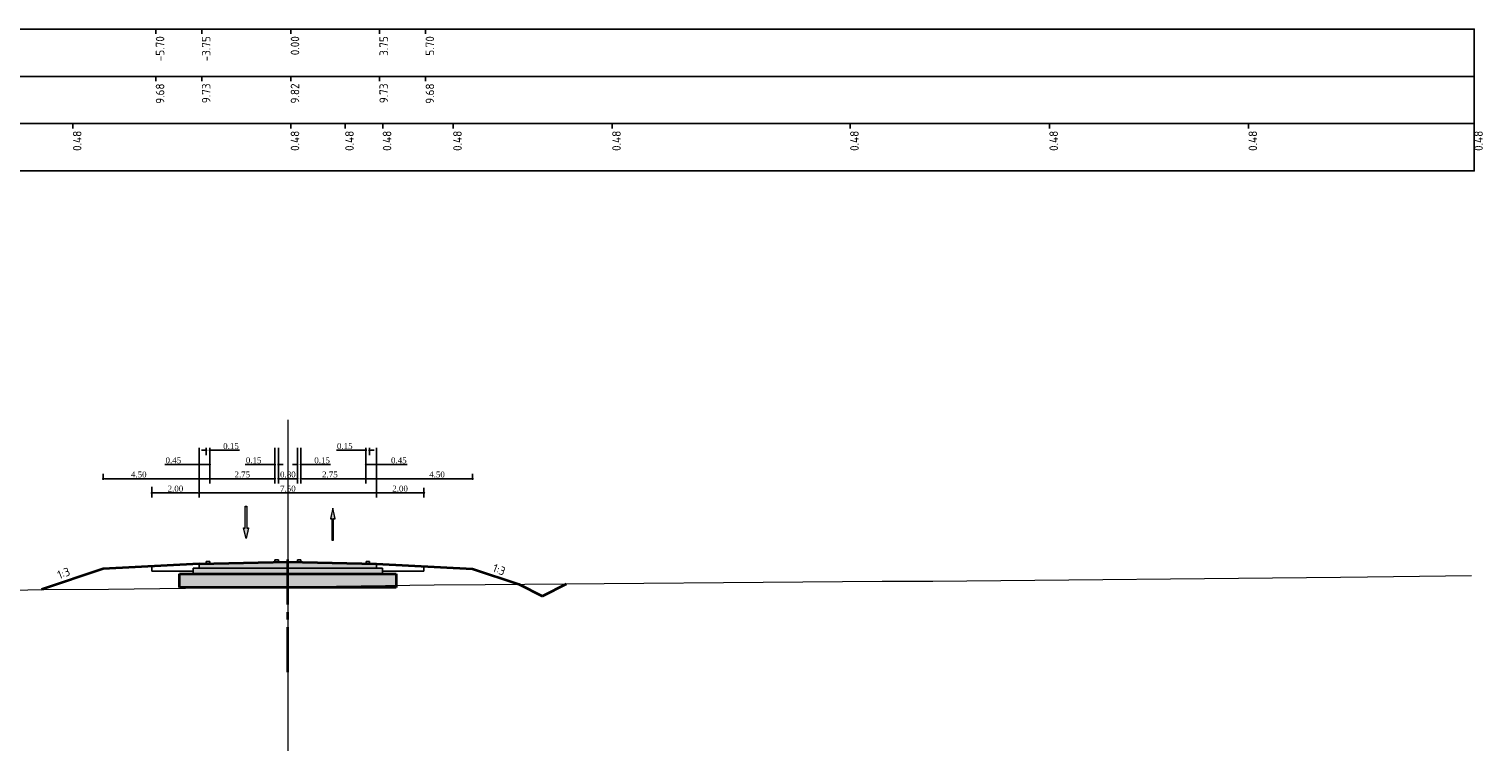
# Model space of a CAD drawing. Extents: x 100296 to 107772, y 404875 to 408930.
# Tile 75 of 97: x 104045 to 104107, y 404914 to 404944. Entities that reach past the tile are written whole.
import ezdxf

# ---------------------------------------------------------------- set-up
doc = ezdxf.new("R2010")
doc.units = 0
doc.linetypes.add('CENTER2', pattern=[28.575, 19.05, -3.175, 3.175, -3.175])
for name, color, linetype, lineweight in [('b-mi-mo-grondlaag_scheiding-gd', 3, 'Continuous', 35), ('b-mi-mo-grondlaag_zand-a', 252, 'Continuous', 18), ('b-we-gw-maaiveld-gd', 93, 'Continuous', 18), ('b-xx-al-dwarsprofiel_matenbalk-g', 1, 'Continuous', 25), ('dp-nw-markering', 7, 'Continuous', 0), ('n-co-fc-fundering-a', 253, 'Continuous', 18), ('n-we-gw-grondwerk_berm-gd', 3, 'Continuous', 35), ('n-we-vh-verharding_asfalt-gd', 1, 'Continuous', 35), ('n-we-vw-markering-gd', 7, 'Continuous', 35), ('n-we-vw-markering-s', 7, 'Continuous', 25), ('n-xx-al-dwarsprofiel_as-gd', 1, 'CENTER2', 35), ('n-xx-al-dwarsprofiel_matenbalk-g', 1, 'Continuous', 25)]:
    doc.layers.add(name, color=color, linetype=linetype, lineweight=lineweight)
doc.layers.add('c3d-assembly_shape', color=251, linetype='Continuous', lineweight=35, plot=False)
for name, color, linetype in [('c3d-section', 7, 'Continuous'), ('c3d-section_link', 1, 'Continuous'), ('c3d-section_sectionview_labeling', 7, 'Continuous'), ('l-mt-deta-pr', 7, 'Continuous')]:
    doc.layers.add(name, color=color, linetype=linetype)
doc.styles.add('INFRA_DIM', font='times.ttf')
doc.styles.add('NLCS-ISO', font='NLCS-ISO.ttf')
doc.dimstyles.new('INFRA-100-M', dxfattribs={"dimtxt": 0.25, "dimasz": 0.1, "dimexe": 0.2, "dimexo": 0.1, "dimgap": 0.05, "dimtad": 1, "dimzin": 0, "dimdsep": 46, "dimtxsty": 'INFRA_DIM', "dimblk1": 'DOT', "dimblk2": 'DOT', "dimsah": 1, "dimcen": 0, "dimclrd": 256, "dimclre": 256, "dimclrt": 7, "dimaunit": 2, "dimadec": 0, "dimazin": 0, "dimtfac": 1, "dimtdec": 3, "dimtofl": 0, "dimtmove": 0, "dimatfit": 3, "dimldrblk": 'DOT', "dimfxl": 1, "dimtolj": 1, "dimtzin": 0, "dimarcsym": 0})

# ---------------------------------------------------------------- blocks, each defined once
blk = doc.blocks.new('VW-MARKERING_015')
at = {"layer": 'n-we-vw-markering-s'}
for p, q in [((-0.073, 0.1), (0.077, 0.1)), ((-0.073, 0.1), (-0.073, 0)), ((0.077, 0.1), (0.077, 0)), ((-0.073, 0), (0.077, 0))]:
    blk.add_line(p, q, dxfattribs=at)
blk = doc.blocks.new('*U2899')
blk.add_hatch(color=256).paths.add_polyline_path([(-0.0675, 0.2925), (-0.0225, 0.2925), (-0.0225, 0.9), (0.0225, 0.9), (0.0225, 0.2925), (0.0675, 0.2925), (0, 0)])
blk.add_lwpolyline([(-0.0675, 0.2925), (-0.0225, 0.2925), (-0.0225, 0.9), (0.0225, 0.9), (0.0225, 0.2925), (0.0675, 0.2925), (0, 0)], close=True)
blk = doc.blocks.new('*U2898')
blk.add_hatch(color=256).paths.add_polyline_path([(-0.0675, 0.6075), (-0.0225, 0.6075), (-0.0225, 0), (0.0225, 0), (0.0225, 0.6075), (0.0675, 0.6075), (0, 0.9)])
blk.add_lwpolyline([(-0.0675, 0.6075), (-0.0225, 0.6075), (-0.0225, 0), (0.0225, 0), (0.0225, 0.6075), (0.0675, 0.6075), (0, 0.9)], close=True)
blk = doc.blocks.new('_DOT')
at = {"color": 0, "linetype": 'ByBlock'}
blk.add_line((-0.5, 0), (-1, 0), dxfattribs=at)
at = {"color": 0, "linetype": 'ByBlock', "const_width": 0.5}
blk.add_lwpolyline([(-0.25, 0, 1), (0.25, 0, 1)], format="xyb", close=True, dxfattribs=at)
blk = doc.blocks.new('*D2934')
at = {"layer": 'l-mt-deta-pr', "lineweight": -2, "transparency": 16777216}
for p, q in [((104059.773, 404926.697), (104059.773, 404924.66)), ((104059.873, 404924.86), (104061.673, 404924.86)), ((104061.773, 404925.077), (104061.773, 404924.66))]:
    blk.add_line(p, q, dxfattribs=at)
at = {"layer": 'l-mt-deta-pr', "lineweight": -2, "transparency": 16777216, "xscale": 0.1, "yscale": 0.1, "zscale": 0.1, "rotation": 180}
blk.add_blockref('_DOT', (104059.773, 404924.86), dxfattribs=at)
at = {"layer": 'l-mt-deta-pr', "lineweight": -2, "transparency": 16777216, "xscale": 0.1, "yscale": 0.1, "zscale": 0.1}
blk.add_blockref('_DOT', (104061.773, 404924.86), dxfattribs=at)
at = {"layer": 'l-mt-deta-pr', "color": 7, "transparency": 16777216, "insert": (104060.763, 404925.037), "char_height": 0.25, "attachment_point": 5, "style": 'INFRA_DIM'}
blk.add_mtext('\\A1;2.00', dxfattribs=at)
blk = doc.blocks.new('*D2935')
at = {"layer": 'l-mt-deta-pr', "lineweight": -2, "transparency": 16777216}
for p, q in [((104052.723, 404926.697), (104052.723, 404925.26)), ((104048.223, 404925.406), (104048.223, 404925.66)), ((104048.323, 404925.46), (104052.623, 404925.46))]:
    blk.add_line(p, q, dxfattribs=at)
at = {"layer": 'l-mt-deta-pr', "lineweight": -2, "transparency": 16777216, "xscale": 0.1, "yscale": 0.1, "zscale": 0.1, "rotation": 180}
blk.add_blockref('_DOT', (104048.223, 404925.46), dxfattribs=at)
at = {"layer": 'l-mt-deta-pr', "lineweight": -2, "transparency": 16777216, "xscale": 0.1, "yscale": 0.1, "zscale": 0.1}
blk.add_blockref('_DOT', (104052.723, 404925.46), dxfattribs=at)
at = {"layer": 'l-mt-deta-pr', "color": 7, "transparency": 16777216, "insert": (104049.723, 404925.637), "char_height": 0.25, "attachment_point": 5, "style": 'INFRA_DIM'}
blk.add_mtext('\\A1;4.50', dxfattribs=at)
blk = doc.blocks.new('*D2936')
at = {"layer": 'l-mt-deta-pr', "lineweight": -2, "transparency": 16777216}
for p, q in [((104052.273, 404926.697), (104052.273, 404924.66)), ((104050.273, 404925.12), (104050.273, 404924.66)), ((104050.373, 404924.86), (104052.173, 404924.86))]:
    blk.add_line(p, q, dxfattribs=at)
at = {"layer": 'l-mt-deta-pr', "lineweight": -2, "transparency": 16777216, "xscale": 0.1, "yscale": 0.1, "zscale": 0.1, "rotation": 180}
blk.add_blockref('_DOT', (104050.273, 404924.86), dxfattribs=at)
at = {"layer": 'l-mt-deta-pr', "lineweight": -2, "transparency": 16777216, "xscale": 0.1, "yscale": 0.1, "zscale": 0.1}
blk.add_blockref('_DOT', (104052.273, 404924.86), dxfattribs=at)
at = {"layer": 'l-mt-deta-pr', "color": 7, "transparency": 16777216, "insert": (104051.273, 404925.037), "char_height": 0.25, "attachment_point": 5, "style": 'INFRA_DIM'}
blk.add_mtext('\\A1;2.00', dxfattribs=at)
blk = doc.blocks.new('*D2937')
at = {"layer": 'l-mt-deta-pr', "lineweight": -2, "transparency": 16777216}
for p, q in [((104055.623, 404926.76), (104055.623, 404925.26)), ((104056.423, 404926.76), (104056.423, 404925.26)), ((104055.723, 404925.46), (104056.323, 404925.46))]:
    blk.add_line(p, q, dxfattribs=at)
at = {"layer": 'l-mt-deta-pr', "lineweight": -2, "transparency": 16777216, "xscale": 0.1, "yscale": 0.1, "zscale": 0.1, "rotation": 180}
blk.add_blockref('_DOT', (104055.623, 404925.46), dxfattribs=at)
at = {"layer": 'l-mt-deta-pr', "lineweight": -2, "transparency": 16777216, "xscale": 0.1, "yscale": 0.1, "zscale": 0.1}
blk.add_blockref('_DOT', (104056.423, 404925.46), dxfattribs=at)
at = {"layer": 'l-mt-deta-pr', "color": 7, "transparency": 16777216, "insert": (104056.023, 404925.637), "char_height": 0.25, "attachment_point": 5, "style": 'INFRA_DIM'}
blk.add_mtext('\\A1;0.80', dxfattribs=at)
blk = doc.blocks.new('*D2938')
at = {"layer": 'l-mt-deta-pr', "lineweight": -2, "transparency": 16777216}
for p, q in [((104052.273, 404926.635), (104052.273, 404924.66)), ((104059.773, 404925.206), (104059.773, 404924.66)), ((104052.373, 404924.86), (104059.673, 404924.86))]:
    blk.add_line(p, q, dxfattribs=at)
at = {"layer": 'l-mt-deta-pr', "lineweight": -2, "transparency": 16777216, "xscale": 0.1, "yscale": 0.1, "zscale": 0.1, "rotation": 180}
blk.add_blockref('_DOT', (104052.273, 404924.86), dxfattribs=at)
at = {"layer": 'l-mt-deta-pr', "lineweight": -2, "transparency": 16777216, "xscale": 0.1, "yscale": 0.1, "zscale": 0.1}
blk.add_blockref('_DOT', (104059.773, 404924.86), dxfattribs=at)
at = {"layer": 'l-mt-deta-pr', "color": 7, "transparency": 16777216, "insert": (104056.023, 404925.037), "char_height": 0.25, "attachment_point": 5, "style": 'INFRA_DIM'}
blk.add_mtext('\\A1;7.50', dxfattribs=at)
blk = doc.blocks.new('*D2939')
at = {"layer": 'l-mt-deta-pr', "lineweight": -2, "transparency": 16777216}
for p, q in [((104056.573, 404926.697), (104056.573, 404925.26)), ((104059.323, 404926.76), (104059.323, 404925.26)), ((104056.673, 404925.46), (104059.223, 404925.46))]:
    blk.add_line(p, q, dxfattribs=at)
at = {"layer": 'l-mt-deta-pr', "lineweight": -2, "transparency": 16777216, "xscale": 0.1, "yscale": 0.1, "zscale": 0.1, "rotation": 180}
blk.add_blockref('_DOT', (104056.573, 404925.46), dxfattribs=at)
at = {"layer": 'l-mt-deta-pr', "lineweight": -2, "transparency": 16777216, "xscale": 0.1, "yscale": 0.1, "zscale": 0.1}
blk.add_blockref('_DOT', (104059.323, 404925.46), dxfattribs=at)
at = {"layer": 'l-mt-deta-pr', "color": 7, "transparency": 16777216, "insert": (104057.798, 404925.637), "char_height": 0.25, "attachment_point": 5, "style": 'INFRA_DIM'}
blk.add_mtext('\\A1;2.75', dxfattribs=at)
blk = doc.blocks.new('*D2940')
at = {"layer": 'l-mt-deta-pr', "lineweight": -2, "transparency": 16777216}
for p, q in [((104052.723, 404926.697), (104052.723, 404925.26)), ((104055.473, 404926.76), (104055.473, 404925.26)), ((104052.823, 404925.46), (104055.373, 404925.46))]:
    blk.add_line(p, q, dxfattribs=at)
at = {"layer": 'l-mt-deta-pr', "lineweight": -2, "transparency": 16777216, "xscale": 0.1, "yscale": 0.1, "zscale": 0.1, "rotation": 180}
blk.add_blockref('_DOT', (104052.723, 404925.46), dxfattribs=at)
at = {"layer": 'l-mt-deta-pr', "lineweight": -2, "transparency": 16777216, "xscale": 0.1, "yscale": 0.1, "zscale": 0.1}
blk.add_blockref('_DOT', (104055.473, 404925.46), dxfattribs=at)
at = {"layer": 'l-mt-deta-pr', "color": 7, "transparency": 16777216, "insert": (104054.098, 404925.637), "char_height": 0.25, "attachment_point": 5, "style": 'INFRA_DIM'}
blk.add_mtext('\\A1;2.75', dxfattribs=at)
blk = doc.blocks.new('*D2941')
at = {"layer": 'l-mt-deta-pr', "lineweight": -2, "transparency": 16777216}
for p, q in [((104052.473, 404926.66), (104052.373, 404926.66)), ((104052.573, 404926.76), (104052.573, 404926.46)), ((104052.723, 404926.697), (104052.723, 404926.46)), ((104052.823, 404926.66), (104053.973, 404926.66))]:
    blk.add_line(p, q, dxfattribs=at)
at = {"layer": 'l-mt-deta-pr', "lineweight": -2, "transparency": 16777216, "xscale": 0.1, "yscale": 0.1, "zscale": 0.1}
blk.add_blockref('_DOT', (104052.573, 404926.66), dxfattribs=at)
at = {"layer": 'l-mt-deta-pr', "lineweight": -2, "transparency": 16777216, "xscale": 0.1, "yscale": 0.1, "zscale": 0.1, "rotation": 180}
blk.add_blockref('_DOT', (104052.723, 404926.66), dxfattribs=at)
at = {"layer": 'l-mt-deta-pr', "color": 7, "transparency": 16777216, "insert": (104053.619, 404926.837), "char_height": 0.25, "attachment_point": 5, "style": 'INFRA_DIM'}
blk.add_mtext('\\A1;0.15', dxfattribs=at)
blk = doc.blocks.new('*D2942')
at = {"layer": 'l-mt-deta-pr', "lineweight": -2, "transparency": 16777216}
for p, q in [((104052.273, 404926.76), (104052.273, 404925.86)), ((104052.723, 404926.76), (104052.723, 404925.86)), ((104052.273, 404926.06), (104050.831, 404926.06)), ((104052.623, 404926.06), (104052.373, 404926.06))]:
    blk.add_line(p, q, dxfattribs=at)
at = {"layer": 'l-mt-deta-pr', "lineweight": -2, "transparency": 16777216, "xscale": 0.1, "yscale": 0.1, "zscale": 0.1, "rotation": 180}
blk.add_blockref('_DOT', (104052.273, 404926.06), dxfattribs=at)
at = {"layer": 'l-mt-deta-pr', "lineweight": -2, "transparency": 16777216, "xscale": 0.1, "yscale": 0.1, "zscale": 0.1}
blk.add_blockref('_DOT', (104052.723, 404926.06), dxfattribs=at)
at = {"layer": 'l-mt-deta-pr', "color": 7, "transparency": 16777216, "insert": (104051.185, 404926.237), "char_height": 0.25, "attachment_point": 5, "style": 'INFRA_DIM'}
blk.add_mtext('\\A1;0.45', dxfattribs=at)
blk = doc.blocks.new('*D2943')
at = {"layer": 'l-mt-deta-pr', "lineweight": -2, "transparency": 16777216}
for p, q in [((104056.423, 404926.697), (104056.423, 404925.86)), ((104056.573, 404926.76), (104056.573, 404925.86)), ((104056.323, 404926.06), (104056.223, 404926.06)), ((104056.673, 404926.06), (104057.823, 404926.06))]:
    blk.add_line(p, q, dxfattribs=at)
at = {"layer": 'l-mt-deta-pr', "lineweight": -2, "transparency": 16777216, "xscale": 0.1, "yscale": 0.1, "zscale": 0.1}
blk.add_blockref('_DOT', (104056.423, 404926.06), dxfattribs=at)
at = {"layer": 'l-mt-deta-pr', "lineweight": -2, "transparency": 16777216, "xscale": 0.1, "yscale": 0.1, "zscale": 0.1, "rotation": 180}
blk.add_blockref('_DOT', (104056.573, 404926.06), dxfattribs=at)
at = {"layer": 'l-mt-deta-pr', "color": 7, "transparency": 16777216, "insert": (104057.469, 404926.237), "char_height": 0.25, "attachment_point": 5, "style": 'INFRA_DIM'}
blk.add_mtext('\\A1;0.15', dxfattribs=at)
blk = doc.blocks.new('*D2944')
at = {"layer": 'l-mt-deta-pr', "lineweight": -2, "transparency": 16777216}
for p, q in [((104055.473, 404926.697), (104055.473, 404925.86)), ((104055.623, 404926.76), (104055.623, 404925.86)), ((104055.373, 404926.06), (104054.223, 404926.06)), ((104055.723, 404926.06), (104055.823, 404926.06))]:
    blk.add_line(p, q, dxfattribs=at)
at = {"layer": 'l-mt-deta-pr', "lineweight": -2, "transparency": 16777216, "xscale": 0.1, "yscale": 0.1, "zscale": 0.1}
blk.add_blockref('_DOT', (104055.473, 404926.06), dxfattribs=at)
at = {"layer": 'l-mt-deta-pr', "lineweight": -2, "transparency": 16777216, "xscale": 0.1, "yscale": 0.1, "zscale": 0.1, "rotation": 180}
blk.add_blockref('_DOT', (104055.623, 404926.06), dxfattribs=at)
at = {"layer": 'l-mt-deta-pr', "color": 7, "transparency": 16777216, "insert": (104054.577, 404926.237), "char_height": 0.25, "attachment_point": 5, "style": 'INFRA_DIM'}
blk.add_mtext('\\A1;0.15', dxfattribs=at)
blk = doc.blocks.new('*D2945')
at = {"layer": 'l-mt-deta-pr', "lineweight": -2, "transparency": 16777216}
for p, q in [((104059.223, 404926.66), (104058.073, 404926.66)), ((104059.323, 404926.697), (104059.323, 404926.46)), ((104059.473, 404926.76), (104059.473, 404926.46)), ((104059.573, 404926.66), (104059.673, 404926.66))]:
    blk.add_line(p, q, dxfattribs=at)
at = {"layer": 'l-mt-deta-pr', "lineweight": -2, "transparency": 16777216, "xscale": 0.1, "yscale": 0.1, "zscale": 0.1}
blk.add_blockref('_DOT', (104059.323, 404926.66), dxfattribs=at)
at = {"layer": 'l-mt-deta-pr', "lineweight": -2, "transparency": 16777216, "xscale": 0.1, "yscale": 0.1, "zscale": 0.1, "rotation": 180}
blk.add_blockref('_DOT', (104059.473, 404926.66), dxfattribs=at)
at = {"layer": 'l-mt-deta-pr', "color": 7, "transparency": 16777216, "insert": (104058.427, 404926.837), "char_height": 0.25, "attachment_point": 5, "style": 'INFRA_DIM'}
blk.add_mtext('\\A1;0.15', dxfattribs=at)
blk = doc.blocks.new('*D2946')
at = {"layer": 'l-mt-deta-pr', "lineweight": -2, "transparency": 16777216}
for p, q in [((104059.323, 404926.697), (104059.323, 404925.86)), ((104059.773, 404926.76), (104059.773, 404925.86)), ((104059.423, 404926.06), (104059.673, 404926.06)), ((104059.773, 404926.06), (104061.065, 404926.06))]:
    blk.add_line(p, q, dxfattribs=at)
at = {"layer": 'l-mt-deta-pr', "lineweight": -2, "transparency": 16777216, "xscale": 0.1, "yscale": 0.1, "zscale": 0.1, "rotation": 180}
blk.add_blockref('_DOT', (104059.323, 404926.06), dxfattribs=at)
at = {"layer": 'l-mt-deta-pr', "lineweight": -2, "transparency": 16777216, "xscale": 0.1, "yscale": 0.1, "zscale": 0.1}
blk.add_blockref('_DOT', (104059.773, 404926.06), dxfattribs=at)
at = {"layer": 'l-mt-deta-pr', "color": 7, "transparency": 16777216, "insert": (104060.71, 404926.237), "char_height": 0.25, "attachment_point": 5, "style": 'INFRA_DIM'}
blk.add_mtext('\\A1;0.45', dxfattribs=at)
blk = doc.blocks.new('*D2947')
at = {"layer": 'l-mt-deta-pr', "lineweight": -2, "transparency": 16777216}
for p, q in [((104059.323, 404926.697), (104059.323, 404925.26)), ((104063.723, 404925.46), (104059.423, 404925.46)), ((104063.823, 404925.406), (104063.823, 404925.66))]:
    blk.add_line(p, q, dxfattribs=at)
at = {"layer": 'l-mt-deta-pr', "lineweight": -2, "transparency": 16777216, "xscale": 0.1, "yscale": 0.1, "zscale": 0.1, "rotation": 180}
blk.add_blockref('_DOT', (104059.323, 404925.46), dxfattribs=at)
at = {"layer": 'l-mt-deta-pr', "lineweight": -2, "transparency": 16777216, "xscale": 0.1, "yscale": 0.1, "zscale": 0.1}
blk.add_blockref('_DOT', (104063.823, 404925.46), dxfattribs=at)
at = {"layer": 'l-mt-deta-pr', "color": 7, "transparency": 16777216, "insert": (104062.323, 404925.637), "char_height": 0.25, "attachment_point": 5, "style": 'INFRA_DIM'}
blk.add_mtext('\\A1;4.50', dxfattribs=at)

msp = doc.modelspace()

# ---------------------------------------------------------------- hatches: boundary and pattern name
at = {"layer": 'b-mi-mo-grondlaag_zand-a', "linetype": 'Continuous', "lineweight": 18}
msp.add_hatch(color=256, dxfattribs=at).paths.add_polyline_path([(104051.442, 404921.433), (104052.022, 404921.433), (104060.022, 404921.433), (104060.602, 404921.433), (104060.602, 404920.853), (104051.442, 404920.853)])
at = {"layer": 'c3d-assembly_shape', "linetype": 'Continuous', "lineweight": 35}
msp.add_hatch(color=256, dxfattribs=at).paths.add_polyline_path([(104052.272, 404921.683), (104052.272, 404921.853), (104052.647, 404921.863), (104055.547, 404921.935), (104056.022, 404921.947), (104056.497, 404921.935), (104059.397, 404921.863), (104059.772, 404921.853), (104059.772, 404921.683)])
at = {"layer": 'n-co-fc-fundering-a', "linetype": 'Continuous', "lineweight": 18}
msp.add_hatch(color=256, dxfattribs=at).paths.add_polyline_path([(104052.022, 404921.683), (104052.272, 404921.683), (104059.772, 404921.683), (104060.022, 404921.683), (104060.022, 404921.433), (104052.022, 404921.433)])

# ---------------------------------------------------------------- linework, layer by layer
at = {"layer": 'b-mi-mo-grondlaag_scheiding-gd', "color": 3, "linetype": 'Continuous', "lineweight": 35}
for p, q in [((104051.442, 404921.433), (104060.602, 404921.433)), ((104051.442, 404920.853), (104051.442, 404921.433)), ((104060.602, 404921.433), (104060.602, 404920.853)), ((104060.602, 404920.853), (104051.442, 404920.853))]:
    msp.add_line(p, q, dxfattribs=at)
at = {"layer": 'b-we-gw-maaiveld-gd', "color": 93, "linetype": 'Continuous', "lineweight": 18}
msp.add_lwpolyline([(104006.022, 404917.676), (104009.743, 404917.676), (104011.005, 404917.676), (104015.558, 404917.676), (104015.938, 404917.676), (104021.414, 404917.676), (104025.689, 404919.631), (104026.365, 404919.948), (104026.646, 404920.08), (104026.801, 404920.153), (104027.532, 404920.443), (104029.035, 404920.546), (104034.816, 404920.555), (104045.71, 404920.776), (104048.448, 404920.795), (104056.022, 404920.889), (104062.202, 404920.966), (104064.362, 404920.987), (104081.13, 404921.122), (104083.27, 404921.132), (104100.493, 404921.303), (104101.633, 404921.306), (104106.022, 404921.369)], dxfattribs=at)
at = {"layer": 'b-xx-al-dwarsprofiel_matenbalk-g', "color": 1, "linetype": 'Continuous', "lineweight": -3}
for points in [[(104006.143, 404942.475), (104106.143, 404942.475), (104106.143, 404944.475), (104006.143, 404944.475)], [(104006.143, 404940.475), (104106.143, 404940.475), (104106.143, 404942.475), (104006.143, 404942.475)], [(104006.143, 404938.475), (104106.143, 404938.475), (104106.143, 404940.475), (104006.143, 404940.475)]]:
    msp.add_3dface(points, dxfattribs=at)
at = {"layer": 'c3d-section', "color": 1, "linetype": 'CENTER2', "lineweight": 18}
msp.add_line((104056.022, 404927.947), (104056.022, 404913.947), dxfattribs=at)
at = {"layer": 'c3d-section_link', "linetype": 'Continuous', "lineweight": -3}
for p, q in [((104052.272, 404921.853), (104050.272, 404921.753)), ((104050.272, 404921.753), (104050.272, 404921.553)), ((104050.272, 404921.553), (104052.022, 404921.553)), ((104051.442, 404920.853), (104051.442, 404921.433)), ((104051.442, 404921.433), (104052.022, 404921.433)), ((104052.022, 404921.433), (104052.022, 404921.683)), ((104052.022, 404921.683), (104052.272, 404921.683)), ((104060.022, 404921.433), (104052.022, 404921.433)), ((104052.272, 404921.683), (104052.272, 404921.853)), ((104059.772, 404921.683), (104052.272, 404921.683)), ((104059.772, 404921.853), (104059.772, 404921.683)), ((104059.772, 404921.853), (104061.772, 404921.753)), ((104059.772, 404921.683), (104060.022, 404921.683)), ((104060.022, 404921.683), (104060.022, 404921.433)), ((104060.022, 404921.553), (104060.022, 404921.683)), ((104061.772, 404921.553), (104060.022, 404921.553)), ((104060.022, 404921.433), (104060.602, 404921.433)), ((104060.602, 404921.433), (104060.602, 404920.853)), ((104061.772, 404921.753), (104061.772, 404921.553)), ((104060.602, 404920.853), (104051.442, 404920.853))]:
    msp.add_line(p, q, dxfattribs=at)
at = {"layer": 'n-we-gw-grondwerk_berm-gd', "color": 3, "linetype": 'Continuous', "lineweight": 35}
for p, q in [((104048.222, 404921.651), (104045.618, 404920.774)), ((104052.272, 404921.853), (104048.222, 404921.651)), ((104059.772, 404921.853), (104063.822, 404921.651)), ((104063.822, 404921.651), (104065.778, 404920.999))]:
    msp.add_line(p, q, dxfattribs=at)
for points in [[(104065.778, 404920.999), (104066.778, 404920.499)], [(104067.778, 404920.999), (104066.778, 404920.499)]]:
    msp.add_lwpolyline(points, dxfattribs=at)
at = {"layer": 'n-we-vh-verharding_asfalt-gd', "linetype": 'Continuous', "lineweight": 35}
for p, q in [((104052.272, 404921.853), (104056.022, 404921.947)), ((104056.022, 404921.947), (104059.772, 404921.853))]:
    msp.add_line(p, q, dxfattribs=at)
at = {"layer": 'n-xx-al-dwarsprofiel_as-gd', "linetype": 'CENTER2', "lineweight": 35, "ltscale": 0.1}
msp.add_line((104056.022, 404917.277), (104056.022, 404922.277), dxfattribs=at)
at = {"layer": 'n-xx-al-dwarsprofiel_matenbalk-g', "color": 1, "linetype": 'Continuous', "lineweight": -3}
for p, q in [((104050.443, 404944.475), (104050.443, 404944.275)), ((104052.393, 404944.475), (104052.393, 404944.275)), ((104056.143, 404944.475), (104056.143, 404944.275)), ((104059.893, 404944.475), (104059.893, 404944.275)), ((104061.843, 404944.475), (104061.843, 404944.275)), ((104050.443, 404942.475), (104050.443, 404942.275)), ((104052.393, 404942.475), (104052.393, 404942.275)), ((104056.143, 404942.475), (104056.143, 404942.275)), ((104059.893, 404942.475), (104059.893, 404942.275)), ((104061.843, 404942.475), (104061.843, 404942.275)), ((104046.941, 404940.475), (104046.941, 404940.275)), ((104056.143, 404940.475), (104056.143, 404940.275)), ((104058.444, 404940.475), (104058.444, 404940.275)), ((104060.032, 404940.475), (104060.032, 404940.275)), ((104063.006, 404940.475), (104063.006, 404940.275)), ((104069.725, 404940.475), (104069.725, 404940.275)), ((104079.777, 404940.475), (104079.777, 404940.275)), ((104088.196, 404940.475), (104088.196, 404940.275)), ((104096.607, 404940.475), (104096.607, 404940.275)), ((104106.143, 404940.475), (104106.143, 404940.275))]:
    msp.add_line(p, q, dxfattribs=at)

# ---------------------------------------------------------------- block references
at = {"layer": 'dp-nw-markering', "xscale": 1.5, "yscale": 1.5, "zscale": 1.5}
for name, p in [('*U2899', (104054.256, 404922.947)), ('*U2899', (104054.256, 404922.936)), ('*U2898', (104057.92, 404922.868)), ('*U2898', (104057.92, 404922.857))]:
    msp.add_blockref(name, p, dxfattribs=at)
at = {"layer": 'n-we-vw-markering-gd', "color": 7, "linetype": 'Continuous', "lineweight": 35}
for p in [(104055.547, 404921.935), (104056.497, 404921.935), (104052.647, 404921.863), (104059.397, 404921.863)]:
    msp.add_blockref('VW-MARKERING_015', p, dxfattribs=at)

# ---------------------------------------------------------------- texts
at = {"layer": 'c3d-section_sectionview_labeling', "color": 7, "linetype": 'Continuous', "lineweight": -3, "char_height": 0.36, "attachment_point": 3, "style": 'NLCS-ISO'}
for s, insert, rotation in [('-5.70', (104050.443, 404944.175), 90), ('-3.75', (104052.393, 404944.175), 90), ('0.00', (104056.143, 404944.175), 90), ('3.75', (104059.893, 404944.175), 90), ('5.70', (104061.843, 404944.175), 90), ('9.68', (104050.443, 404942.175), 90), ('9.73', (104052.393, 404942.175), 90), ('9.82', (104056.143, 404942.175), 90), ('9.73', (104059.893, 404942.175), 90), ('9.68', (104061.843, 404942.175), 90), ('0.48', (104046.941, 404940.175), 90), ('0.48', (104056.143, 404940.175), 90), ('0.48', (104058.444, 404940.175), 90), ('0.48', (104060.032, 404940.175), 90), ('0.48', (104063.006, 404940.175), 90), ('0.48', (104069.725, 404940.175), 90), ('0.48', (104079.777, 404940.175), 90), ('0.48', (104088.196, 404940.175), 90), ('0.48', (104096.607, 404940.175), 90), ('0.48', (104106.143, 404940.175), 90), ('1:3', (104046.732, 404921.728), 20.99239), ('1:3', (104065.256, 404921.687), 338.6638)]:
    msp.add_mtext(s, dxfattribs=dict(at, insert=insert, rotation=rotation))

# ---------------------------------------------------------------- dimensions: what is measured, and where the dimension line sits
at = {"layer": 'l-mt-deta-pr'}
for base, p1, p2, picture, middle in [((104052.723, 404926.66), (104052.573, 404926.86), (104052.723, 404926.797), '*D2941', (104053.619, 404926.66)), ((104059.473, 404926.66), (104059.323, 404926.797), (104059.473, 404926.86), '*D2945', (104058.427, 404926.66)), ((104052.723, 404925.46), (104048.223, 404925.306), (104052.723, 404926.797), '*D2935', (104049.723, 404925.46)), ((104052.273, 404924.86), (104050.273, 404925.22), (104052.273, 404926.797), '*D2936', (104051.273, 404924.86)), ((104052.723, 404926.06), (104052.273, 404926.86), (104052.723, 404926.86), '*D2942', (104051.185, 404926.06)), ((104059.773, 404924.86), (104052.273, 404926.735), (104059.773, 404925.306), '*D2938', (104056.023, 404924.86)), ((104055.473, 404925.46), (104052.723, 404926.797), (104055.473, 404926.86), '*D2940', (104054.098, 404925.46)), ((104055.623, 404926.06), (104055.473, 404926.797), (104055.623, 404926.86), '*D2944', (104054.577, 404926.06)), ((104056.423, 404925.46), (104055.623, 404926.86), (104056.423, 404926.86), '*D2937', (104056.023, 404925.46)), ((104056.573, 404926.06), (104056.423, 404926.797), (104056.573, 404926.86), '*D2943', (104057.469, 404926.06)), ((104059.323, 404925.46), (104056.573, 404926.797), (104059.323, 404926.86), '*D2939', (104057.798, 404925.46)), ((104059.323, 404926.06), (104059.773, 404926.86), (104059.323, 404926.797), '*D2946', (104060.71, 404926.06)), ((104061.773, 404924.86), (104059.773, 404926.797), (104061.773, 404925.177), '*D2934', (104060.763, 404924.86))]:
    dim = msp.add_linear_dim(base=base, p1=p1, p2=p2, dimstyle='INFRA-100-M', dxfattribs=at)
    dim.commit()
    dim.dimension.update_dxf_attribs({"geometry": picture, "text_midpoint": middle, "dimtype": 160})
dim = msp.add_linear_dim(base=(104059.323, 404925.46), p1=(104063.823, 404925.306), p2=(104059.323, 404926.797), angle=180, dimstyle='INFRA-100-M', dxfattribs=at)
dim.commit()
dim.dimension.update_dxf_attribs({"geometry": '*D2947', "text_midpoint": (104062.323, 404925.46), "dimtype": 160})

doc.saveas('drawing.dxf')
